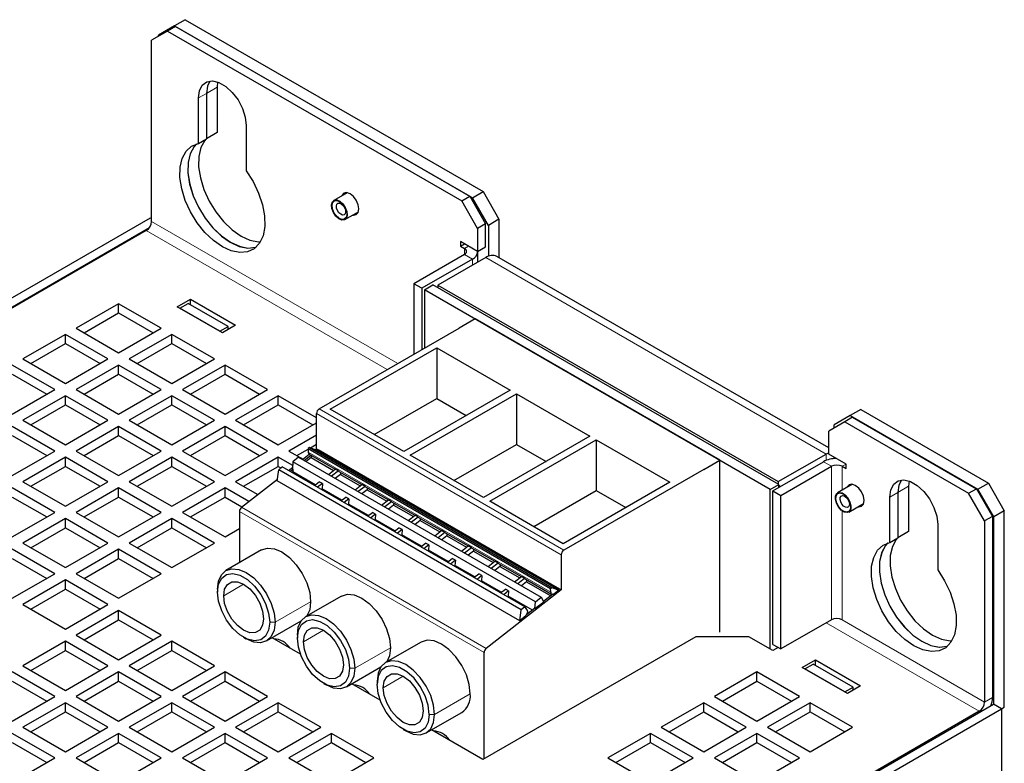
# Model space of a CAD drawing. Header units: millimetres. Extents: x 5 to 418, y 2 to 292.
# Tile 10 of 16: x 259 to 312, y 172 to 211. Entities that reach past the tile are written whole.
import ezdxf

# ---------------------------------------------------------------- set-up
doc = ezdxf.new("R2010")
doc.units = ezdxf.units.MM

msp = doc.modelspace()

# ---------------------------------------------------------------- linework, layer by layer
at = {"color": 7, "linetype": 'Continuous', "lineweight": 25}
for p, q in [((268.1494, 211.1012), (267.5837, 210.7747)), ((268.1494, 211.1012), (283.9886, 201.9575)), ((267.2132, 210.4955), (266.3646, 210.0055)), ((267.5837, 210.7747), (266.7352, 210.2847)), ((267.6374, 210.7404), (267.2132, 210.4955)), ((267.2132, 210.4955), (282.8544, 201.466)), ((267.5837, 210.7747), (283.4229, 201.6309)), ((267.6374, 210.7404), (283.2786, 201.7109)), ((266.3646, 200.3703), (266.3646, 210.0055)), ((266.7352, 210.2194), (266.7352, 210.2847)), ((269.8721, 207.7877), (269.8464, 207.5086)), ((269.8464, 207.5086), (269.8464, 205.0964)), ((268.8536, 204.5232), (268.8536, 206.9355)), ((269.2779, 207.1804), (269.2779, 204.7682)), ((269.2807, 207.1821), (269.2807, 204.7698)), ((271.3992, 205.466), (271.3992, 203.0537)), ((268.8536, 204.5232), (269.2779, 204.7682)), ((269.8464, 205.0964), (269.2807, 204.7698)), ((276.7676, 201.8985), (276.0568, 201.4882)), ((282.8544, 201.466), (283.2786, 201.7109)), ((283.2786, 201.7109), (284.1272, 200.2412)), ((283.4229, 201.6309), (283.9886, 201.9575)), ((284.2714, 200.1612), (283.4229, 201.6309)), ((283.9886, 201.9575), (284.8371, 200.4878)), ((283.7029, 199.9963), (282.8544, 201.466)), ((227.4172, 178.1149), (266.3081, 200.5662)), ((266.3081, 200.5662), (266.3646, 200.5335)), ((276.6468, 200.4662), (277.3576, 200.8766)), ((227.8415, 177.87), (266.2515, 200.0437)), ((284.1272, 200.2412), (283.7029, 199.9963)), ((284.1272, 199.0164), (284.1272, 200.2412)), ((284.8371, 200.4878), (284.2714, 200.1612)), ((284.2714, 200.1612), (284.2714, 198.5145)), ((284.8371, 200.4878), (284.8371, 198.4441)), ((266.0818, 199.8804), (227.898, 177.8374)), ((283.7029, 199.9963), (283.7029, 198.7715)), ((283.7029, 198.7715), (282.7837, 199.3022)), ((282.7837, 199.3022), (282.7837, 199.0572)), ((282.7837, 199.0572), (282.9958, 199.1797)), ((282.7837, 199.0572), (282.9958, 198.9347)), ((283.7029, 198.7715), (284.1272, 199.0164)), ((282.9958, 198.6082), (280.3088, 197.057)), ((284.13, 198.4465), (281.5844, 196.977)), ((283.7129, 198.2058), (283.7129, 198.7715)), ((302.3705, 188.3222), (284.7299, 198.5059)), ((283.42, 198.3632), (280.733, 196.8121)), ((280.733, 196.8121), (280.3088, 197.057)), ((280.3088, 197.057), (280.3088, 193.3015)), ((280.8745, 196.7304), (281.327, 196.9917)), ((299.7118, 186.3784), (281.327, 196.9917)), ((281.5844, 196.977), (281.5844, 196.8431)), ((281.5844, 196.977), (299.6863, 186.527)), ((280.733, 196.8121), (280.733, 193.5464)), ((280.8745, 196.7304), (280.8745, 193.6281)), ((299.2592, 186.1171), (280.8745, 196.7304)), ((264.611, 195.9943), (262.3483, 194.688)), ((266.8738, 194.688), (264.611, 195.9943)), ((264.611, 195.5044), (264.611, 195.9943)), ((267.7223, 195.831), (268.4294, 196.2392)), ((270.1264, 194.4431), (267.7223, 195.831)), ((267.8637, 195.7494), (268.3162, 196.0106)), ((270.4376, 194.786), (268.3162, 196.0106)), ((268.4294, 196.2392), (270.8335, 194.8513)), ((268.4294, 195.9453), (268.4294, 196.2392)), ((262.7726, 194.4431), (264.611, 195.5044)), ((264.611, 195.5044), (266.4494, 194.4431)), ((269.985, 194.5248), (267.8637, 195.7494)), ((269.985, 194.5248), (270.4376, 194.786)), ((270.8335, 194.8513), (270.1264, 194.4431)), ((270.4376, 194.6227), (270.4376, 194.786)), ((283.5615, 195.1793), (282.7129, 194.6894)), ((296.5722, 187.6683), (283.5615, 195.1793)), ((261.7826, 194.3615), (259.5198, 193.0552)), ((264.0453, 193.0552), (261.7826, 194.3615)), ((261.7826, 193.8715), (261.7826, 194.3615)), ((262.3483, 194.688), (264.611, 193.3818)), ((264.611, 193.3818), (266.8738, 194.688)), ((267.4394, 194.3615), (265.1767, 193.0552)), ((269.7022, 193.0552), (267.4394, 194.3615)), ((267.4394, 193.8715), (267.4394, 194.3615)), ((275.2742, 190.3951), (282.7129, 194.6894)), ((259.9442, 192.8103), (261.7826, 193.8715)), ((261.7826, 193.8715), (263.621, 192.8103)), ((265.601, 192.8103), (267.4394, 193.8715)), ((267.4394, 193.8715), (269.2778, 192.8103)), ((275.8682, 190.3788), (281.525, 193.6444)), ((281.525, 193.6444), (285.4282, 191.3911)), ((281.525, 193.6444), (281.525, 190.955)), ((261.2169, 191.4224), (258.9542, 192.7287)), ((259.5198, 193.0552), (261.7826, 191.749)), ((261.7826, 191.749), (264.0453, 193.0552)), ((264.611, 192.7287), (262.3483, 191.4224)), ((266.8738, 191.4224), (264.611, 192.7287)), ((264.611, 192.2387), (264.611, 192.7287)), ((265.1767, 193.0552), (267.4394, 191.749)), ((267.4394, 191.749), (269.7022, 193.0552)), ((270.2679, 192.7287), (268.0051, 191.4224)), ((272.5306, 191.4224), (270.2679, 192.7287)), ((270.2679, 192.2387), (270.2679, 192.7287)), ((258.9542, 192.2387), (260.7926, 191.1774)), ((262.7726, 191.1774), (264.611, 192.2387)), ((264.611, 192.2387), (266.4494, 191.1774)), ((268.4295, 191.1774), (270.2679, 192.2387)), ((270.2679, 192.2387), (272.1063, 191.1774)), ((258.9542, 190.1161), (261.2169, 191.4224)), ((262.3483, 191.4224), (264.611, 190.1161)), ((264.611, 190.1161), (266.8738, 191.4224)), ((268.0051, 191.4224), (270.2679, 190.1161)), ((270.2679, 190.1161), (272.5306, 191.4224)), ((285.4282, 191.3911), (279.7714, 188.1255)), ((280.1108, 187.9295), (285.7676, 191.1952)), ((285.7676, 191.1952), (289.6709, 188.9419)), ((285.7676, 191.1952), (285.7676, 188.5058)), ((261.7826, 191.0958), (259.5198, 189.7896)), ((259.9442, 189.5446), (261.7826, 190.6059)), ((264.0453, 189.7896), (261.7826, 191.0958)), ((261.7826, 190.6059), (261.7826, 191.0958)), ((261.7826, 190.6059), (263.621, 189.5446)), ((267.4394, 191.0958), (265.1767, 189.7896)), ((265.601, 189.5446), (267.4394, 190.6059)), ((269.7022, 189.7896), (267.4394, 191.0958)), ((267.4394, 190.6059), (267.4394, 191.0958)), ((267.4394, 190.6059), (269.2778, 189.5446)), ((273.0963, 191.0958), (270.8335, 189.7896)), ((271.2579, 189.5446), (273.0963, 190.6059)), ((275.1328, 189.9202), (273.0963, 191.0958)), ((273.0963, 190.6059), (273.0963, 191.0958)), ((273.0963, 190.6059), (274.9347, 189.5446)), ((278.1975, 189.0341), (281.525, 190.955)), ((281.525, 190.955), (283.0989, 190.0464)), ((275.1328, 188.2809), (275.1328, 190.1502)), ((279.7714, 188.1255), (275.8682, 190.3788)), ((304.0704, 190.3645), (303.5047, 190.0379)), ((304.0704, 190.3645), (310.8586, 186.4457)), ((259.5198, 189.7896), (261.7826, 188.4833)), ((261.7826, 188.4833), (264.0453, 189.7896)), ((265.1767, 189.7896), (267.4394, 188.4833)), ((267.4394, 188.4833), (269.7022, 189.7896)), ((270.8335, 189.7896), (273.0963, 188.4833)), ((273.0963, 188.4833), (275.1328, 189.659)), ((303.219, 189.7097), (302.3705, 189.2197)), ((303.5047, 190.0379), (302.6562, 189.5479)), ((302.6562, 189.3847), (302.6562, 189.5479)), ((303.6433, 189.9546), (303.219, 189.7097)), ((303.219, 189.7097), (309.8093, 185.9053)), ((303.5047, 190.0379), (310.2929, 186.1192)), ((303.6433, 189.9546), (310.2335, 186.1502)), ((261.2169, 188.1568), (258.9542, 189.463)), ((264.611, 189.463), (262.3483, 188.1568)), ((266.8738, 188.1568), (264.611, 189.463)), ((264.611, 188.9731), (264.611, 189.463)), ((270.2679, 189.463), (268.0051, 188.1568)), ((272.5306, 188.1568), (270.2679, 189.463)), ((270.2679, 188.9731), (270.2679, 189.463)), ((302.3705, 187.9949), (302.3705, 189.2197)), ((258.9542, 188.9731), (260.7926, 187.9118)), ((262.7726, 187.9118), (264.611, 188.9731)), ((264.611, 188.9731), (266.4494, 187.9118)), ((268.4295, 187.9118), (270.2679, 188.9731)), ((270.2679, 188.9731), (272.1063, 187.9118)), ((275.1328, 189.0058), (273.662, 188.1568)), ((274.8073, 188.328), (275.1328, 188.5159)), ((282.4401, 186.5849), (285.7676, 188.5058)), ((289.6709, 188.9419), (284.014, 185.6763)), ((284.3534, 185.4803), (290.0103, 188.746)), ((285.7676, 188.5058), (287.3415, 187.5972)), ((290.0103, 188.746), (293.9135, 186.4927)), ((290.0103, 188.746), (290.0103, 186.0566)), ((258.9542, 186.8505), (261.2169, 188.1568)), ((262.3483, 188.1568), (264.611, 186.8505)), ((264.611, 186.8505), (266.8738, 188.1568)), ((268.0051, 188.1568), (270.2679, 186.8505)), ((270.2679, 186.8505), (272.5306, 188.1568)), ((273.662, 188.1568), (274.4162, 187.7213)), ((274.0863, 187.9118), (274.6874, 188.2588)), ((274.3937, 187.7038), (274.7494, 187.9815)), ((274.7565, 188.3497), (274.687, 188.2836)), ((274.687, 188.2836), (287.5847, 180.8379)), ((274.687, 188.2836), (274.69, 188.0898)), ((274.7372, 187.9886), (276.125, 187.1874)), ((274.7565, 188.3497), (287.6541, 180.904)), ((275.1204, 188.1944), (274.7565, 188.3497)), ((275.0568, 188.2216), (275.1328, 188.2809)), ((275.1487, 188.1781), (275.1204, 188.1944)), ((275.1328, 188.2809), (288.1435, 180.7699)), ((275.1487, 188.1781), (275.2176, 188.2319)), ((275.1695, 188.1693), (275.1487, 188.1781)), ((275.2176, 188.2319), (288.0586, 180.8189)), ((275.2176, 188.2319), (275.2248, 188.1887)), ((275.2248, 188.1887), (288.0299, 180.7964)), ((299.6863, 186.527), (302.2319, 187.9965)), ((302.3705, 188.0633), (302.2319, 187.9965)), ((303.2898, 187.4642), (302.3705, 187.9949)), ((261.7826, 187.8302), (259.5198, 186.524)), ((264.0453, 186.524), (261.7826, 187.8302)), ((261.7826, 187.3403), (261.7826, 187.8302)), ((267.4394, 187.8302), (265.1767, 186.524)), ((269.7022, 186.524), (267.4394, 187.8302)), ((267.4394, 187.3403), (267.4394, 187.8302)), ((273.0963, 187.8302), (270.8335, 186.524)), ((273.8661, 187.3858), (273.0963, 187.8302)), ((273.0963, 187.3403), (273.0963, 187.8302)), ((273.8807, 187.5875), (273.8529, 187.2046)), ((274.1843, 187.8246), (273.8807, 187.5875)), ((286.7783, 180.1419), (273.8807, 187.5875)), ((274.1843, 187.8246), (287.0819, 180.379)), ((274.4786, 187.6548), (274.8343, 187.9326)), ((274.8496, 187.8085), (274.5787, 187.5969)), ((274.8496, 187.8085), (276.0402, 187.1212)), ((284.014, 185.6763), (280.1108, 187.9295)), ((295.7237, 187.1785), (296.5722, 187.6683)), ((296.5722, 178.523), (296.5722, 187.6683)), ((299.4007, 186.0355), (302.0877, 187.5867)), ((302.6562, 187.7502), (302.6562, 187.83)), ((303.2898, 187.2193), (303.2898, 187.4642)), ((259.9442, 186.279), (261.7826, 187.3403)), ((261.7826, 187.3403), (263.621, 186.279)), ((265.601, 186.279), (267.4394, 187.3403)), ((267.4394, 187.3403), (269.2778, 186.279)), ((271.2579, 186.279), (273.0963, 187.3403)), ((273.0397, 186.5695), (273.1228, 187.1617)), ((273.0963, 187.3403), (273.243, 187.2556)), ((273.3129, 187.3102), (273.1228, 187.1617)), ((286.0204, 179.7161), (273.1228, 187.1617)), ((286.2105, 179.8645), (273.3129, 187.3102)), ((273.6445, 187.1187), (273.8588, 187.2861)), ((273.7294, 187.0697), (273.8812, 187.1883)), ((273.8707, 187.0441), (273.8295, 187.0119)), ((273.8529, 187.2046), (273.8812, 187.1883)), ((273.8812, 187.1883), (273.8707, 187.0441)), ((275.0613, 186.3568), (273.8707, 187.0441)), ((275.7693, 186.9096), (276.1296, 187.191)), ((276.2993, 187.093), (275.939, 186.8117)), ((276.2993, 187.093), (276.1296, 187.191)), ((276.3211, 187.0742), (277.5392, 186.371)), ((295.7237, 187.1785), (288.2849, 182.8841)), ((299.8249, 185.7906), (302.5119, 187.3417)), ((303.0776, 187.3417), (303.2898, 187.2193)), ((259.5198, 186.524), (261.7826, 185.2177)), ((261.7826, 185.2177), (264.0453, 186.524)), ((265.1767, 186.524), (267.4394, 185.2177)), ((267.4394, 185.2177), (269.7022, 186.524)), ((270.8335, 186.524), (272.0118, 185.8437)), ((271.1484, 185.1695), (273.0518, 186.6558)), ((285.9373, 179.1239), (273.0397, 186.5695)), ((275.0201, 186.3246), (275.2771, 186.5253)), ((275.4468, 186.4273), (275.1898, 186.2266)), ((275.4468, 186.4273), (275.2771, 186.5253)), ((275.4468, 186.4273), (275.4263, 186.146)), ((276.4053, 186.9105), (276.1343, 186.6989)), ((276.4053, 186.9105), (277.4544, 186.3048)), ((293.9135, 186.4927), (288.2567, 183.227)), ((299.6863, 186.527), (299.6863, 186.3931)), ((306.6417, 186.5611), (306.616, 186.282)), ((310.2929, 186.1192), (310.8586, 186.4457)), ((310.8586, 186.4457), (311.7071, 184.976)), ((261.2169, 184.8911), (258.9542, 186.1974)), ((264.611, 186.1974), (262.3483, 184.8911)), ((266.8738, 184.8911), (264.611, 186.1974)), ((264.611, 185.7075), (264.611, 186.1974)), ((270.2679, 186.1974), (268.0051, 184.8911)), ((271.531, 185.4682), (270.2679, 186.1974)), ((270.2679, 185.7075), (270.2679, 186.1974)), ((275.4263, 186.146), (275.3852, 186.1139)), ((276.4755, 185.5404), (275.4263, 186.146)), ((277.1835, 186.0932), (277.5438, 186.3746)), ((277.7135, 186.2766), (277.3532, 185.9953)), ((277.7135, 186.2766), (277.5438, 186.3746)), ((277.8195, 186.0941), (277.5486, 185.8825)), ((277.7353, 186.2578), (278.9534, 185.5546)), ((277.8195, 186.0941), (278.8686, 185.4884)), ((286.6828, 184.1356), (290.0103, 186.0566)), ((290.0103, 186.0566), (291.5842, 185.148)), ((299.2592, 186.1171), (299.7118, 186.3784)), ((299.2592, 177.6251), (299.2592, 186.1171)), ((299.4007, 177.8701), (299.4007, 186.0355)), ((299.4007, 186.0355), (299.8249, 185.7906)), ((299.7118, 186.2151), (299.7118, 186.3784)), ((299.7768, 186.3081), (299.7118, 186.2706)), ((299.7768, 186.2527), (299.7768, 186.3081)), ((303.6377, 186.3867), (302.8452, 185.9293)), ((306.0475, 185.9538), (306.0475, 183.5416)), ((306.0503, 185.9555), (306.0503, 183.5432)), ((306.616, 186.282), (306.616, 183.8698)), ((309.8093, 185.9053), (310.2335, 186.1502)), ((310.6578, 184.4356), (309.8093, 185.9053)), ((310.2335, 186.1502), (311.0821, 184.6805)), ((311.1415, 184.6495), (310.2929, 186.1192)), ((258.9542, 185.7075), (260.7926, 184.6462)), ((262.7726, 184.6462), (264.611, 185.7075)), ((264.611, 185.7075), (266.4494, 184.6462)), ((268.4295, 184.6462), (270.2679, 185.7075)), ((270.2679, 185.7075), (271.1702, 185.1865)), ((276.4343, 185.5082), (276.6913, 185.7089)), ((276.861, 185.6109), (276.604, 185.4102)), ((276.861, 185.6109), (276.6913, 185.7089)), ((276.861, 185.6109), (276.8406, 185.3296)), ((278.5977, 185.2768), (278.958, 185.5582)), ((279.1277, 185.4602), (278.7674, 185.1789)), ((279.1277, 185.4602), (278.958, 185.5582)), ((279.1496, 185.4414), (280.3677, 184.7382)), ((288.2567, 183.227), (284.3534, 185.4803)), ((299.8249, 177.6252), (299.8249, 185.7906)), ((303.4352, 184.9073), (304.2276, 185.3648)), ((305.6232, 183.2966), (305.6232, 185.7089)), ((258.9542, 183.5849), (261.2169, 184.8911)), ((262.3483, 184.8911), (264.611, 183.5849)), ((264.611, 183.5849), (266.8738, 184.8911)), ((268.0051, 184.8911), (270.2679, 183.5849)), ((271.0315, 184.9412), (271.0315, 182.2097)), ((276.8406, 185.3296), (276.7994, 185.2974)), ((277.8897, 184.724), (276.8406, 185.3296)), ((277.8485, 184.6918), (278.1055, 184.8924)), ((278.2752, 184.7945), (278.1055, 184.8924)), ((279.2337, 185.2776), (278.9628, 185.0661)), ((279.2337, 185.2776), (280.2828, 184.672)), ((311.7071, 184.976), (311.1415, 184.6495)), ((311.7071, 174.5243), (311.7071, 184.976)), ((261.7826, 184.5646), (259.5198, 183.2583)), ((264.0453, 183.2583), (261.7826, 184.5646)), ((261.7826, 184.0746), (261.7826, 184.5646)), ((267.4394, 184.5646), (265.1767, 183.2583)), ((269.7022, 183.2583), (267.4394, 184.5646)), ((267.4394, 184.0746), (267.4394, 184.5646)), ((278.2752, 184.7945), (278.0182, 184.5938)), ((278.2548, 184.5132), (278.2136, 184.481)), ((278.2752, 184.7945), (278.2548, 184.5132)), ((279.3039, 183.9075), (278.2548, 184.5132)), ((280.0119, 184.4604), (280.3722, 184.7418)), ((280.5419, 184.6438), (280.1816, 184.3624)), ((280.5419, 184.6438), (280.3722, 184.7418)), ((280.6479, 184.4612), (280.377, 184.2497)), ((280.5638, 184.625), (281.7819, 183.9218)), ((280.6479, 184.4612), (281.6971, 183.8556)), ((311.0821, 184.6805), (310.6578, 184.4356)), ((310.6578, 184.4356), (310.6578, 174.8004)), ((311.0821, 184.6805), (311.0821, 175.0453)), ((311.1415, 174.6844), (311.1415, 184.6495)), ((259.9442, 183.0134), (261.7826, 184.0746)), ((261.7826, 184.0746), (263.621, 183.0134)), ((265.601, 183.0134), (267.4394, 184.0746)), ((267.4394, 184.0746), (269.2778, 183.0134)), ((270.2679, 183.5849), (271.0315, 184.0257)), ((279.2627, 183.8754), (279.5197, 184.076)), ((279.6894, 183.9781), (279.4324, 183.7774)), ((279.6894, 183.9781), (279.5197, 184.076)), ((279.6894, 183.9781), (279.669, 183.6968)), ((281.4261, 183.644), (281.7864, 183.9254)), ((281.9561, 183.8274), (281.5958, 183.546)), ((281.9561, 183.8274), (281.7864, 183.9254)), ((281.978, 183.8086), (283.1961, 183.1054)), ((306.616, 183.8698), (306.0503, 183.5432)), ((308.1688, 184.2394), (308.1688, 181.8271)), ((259.5198, 183.2583), (261.7826, 181.9521)), ((261.7826, 181.9521), (264.0453, 183.2583)), ((265.1767, 183.2583), (267.4394, 181.9521)), ((267.4394, 181.9521), (269.7022, 183.2583)), ((279.669, 183.6968), (279.6278, 183.6646)), ((280.7181, 183.0911), (279.669, 183.6968)), ((280.677, 183.059), (280.9339, 183.2596)), ((281.1036, 183.1617), (280.9339, 183.2596)), ((282.0621, 183.6448), (281.7912, 183.4333)), ((282.0621, 183.6448), (283.1113, 183.0392)), ((305.6232, 183.2966), (306.0475, 183.5416)), ((261.2169, 181.6255), (258.9542, 182.9318)), ((264.611, 182.9318), (262.3483, 181.6255)), ((266.8738, 181.6255), (264.611, 182.9318)), ((264.611, 182.4418), (264.611, 182.9318)), ((272.2144, 182.8925), (270.3193, 181.7985)), ((281.1036, 183.1617), (280.8467, 182.961)), ((281.0832, 182.8804), (281.042, 182.8482)), ((281.1036, 183.1617), (281.0832, 182.8804)), ((282.1324, 182.2747), (281.0832, 182.8804)), ((282.8404, 182.8276), (283.2006, 183.1089)), ((283.3703, 183.011), (283.0101, 182.7296)), ((283.3703, 183.011), (283.2006, 183.1089)), ((283.4763, 182.8284), (283.2054, 182.6169)), ((283.3922, 182.9922), (284.6103, 182.289)), ((283.4763, 182.8284), (284.5255, 182.2228)), ((258.9542, 182.4418), (260.7926, 181.3805)), ((262.7726, 181.3805), (264.611, 182.4418)), ((264.611, 182.4418), (266.4494, 181.3805)), ((282.0912, 182.2426), (282.3481, 182.4432)), ((282.5178, 182.3453), (282.2609, 182.1446)), ((282.5178, 182.3453), (282.3481, 182.4432)), ((282.5178, 182.3453), (282.4974, 182.064)), ((284.2546, 182.0112), (284.6148, 182.2925)), ((284.7846, 182.1946), (284.6148, 182.2925)), ((288.1435, 182.6392), (288.1435, 180.7699)), ((282.4974, 182.064), (282.4562, 182.0318)), ((283.5466, 181.4583), (282.4974, 182.064)), ((284.7846, 182.1946), (284.4243, 181.9132)), ((284.8905, 182.012), (284.6196, 181.8005)), ((284.8064, 182.1758), (286.0245, 181.4726)), ((284.8905, 182.012), (285.9397, 181.4063)), ((258.9542, 180.3193), (261.2169, 181.6255)), ((261.7826, 181.2989), (259.5198, 179.9927)), ((264.0453, 179.9927), (261.7826, 181.2989)), ((261.7826, 180.809), (261.7826, 181.2989)), ((262.3483, 181.6255), (264.611, 180.3193)), ((264.611, 180.3193), (266.8738, 181.6255)), ((283.5054, 181.4262), (283.7623, 181.6268)), ((283.932, 181.5288), (283.6751, 181.3282)), ((283.932, 181.5288), (283.7623, 181.6268)), ((283.9116, 181.2476), (283.8704, 181.2154)), ((283.932, 181.5288), (283.9116, 181.2476)), ((284.9608, 180.6419), (283.9116, 181.2476)), ((285.6688, 181.1948), (286.0291, 181.4761)), ((286.1988, 181.3782), (285.8385, 181.0968)), ((286.1988, 181.3782), (286.0291, 181.4761)), ((286.3048, 181.1956), (286.0338, 180.984)), ((286.2206, 181.3594), (287.6348, 180.543)), ((286.3048, 181.1956), (287.5905, 180.4533)), ((259.9442, 179.7477), (261.7826, 180.809)), ((261.7826, 180.809), (263.621, 179.7477)), ((269.8719, 180.8096), (269.8719, 180.6463)), ((288.1435, 180.7699), (284.1592, 177.6585)), ((284.9196, 180.6097), (285.1766, 180.8104)), ((285.3463, 180.7124), (285.0893, 180.5118)), ((285.3463, 180.7124), (285.1766, 180.8104)), ((285.3463, 180.7124), (285.3258, 180.4312)), ((287.5847, 180.8379), (287.6541, 180.904)), ((287.5876, 180.6441), (287.5847, 180.8379)), ((287.6541, 180.904), (288.0181, 180.7488)), ((288.0181, 180.7488), (287.728, 180.5222)), ((288.0586, 180.8189), (287.9898, 180.7651)), ((288.0181, 180.7488), (287.9898, 180.7651)), ((276.457, 180.4433), (274.562, 179.3493)), ((285.3258, 180.4312), (285.2846, 180.399)), ((286.6116, 179.6889), (285.3258, 180.4312)), ((286.7505, 179.759), (286.7783, 180.1419)), ((287.2167, 180.123), (286.7505, 179.759)), ((286.7783, 180.1419), (287.0819, 180.379)), ((287.0819, 180.379), (287.2167, 180.123)), ((287.6931, 180.5334), (287.2024, 180.1502)), ((287.7121, 180.5314), (287.728, 180.5222)), ((259.5198, 179.9927), (261.7826, 178.6864)), ((261.7826, 178.6864), (264.0453, 179.9927)), ((264.611, 179.6661), (262.3483, 178.3599)), ((266.8738, 178.3599), (264.611, 179.6661)), ((264.611, 179.1762), (264.611, 179.6661)), ((285.9373, 179.1239), (286.0204, 179.7161)), ((286.2105, 179.8645), (286.0204, 179.7161)), ((286.2105, 179.8645), (286.3501, 179.6419)), ((286.7222, 179.7753), (286.2971, 179.4433)), ((286.3501, 179.6419), (286.3599, 179.5832)), ((286.7222, 179.7753), (286.7505, 179.759)), ((262.7726, 178.1149), (264.611, 179.1762)), ((264.611, 179.1762), (266.4494, 178.1149)), ((272.4791, 178.0572), (274.3137, 179.1163)), ((286.2705, 179.3841), (285.9373, 179.1239)), ((286.3599, 179.5832), (286.2705, 179.3841)), ((302.5119, 179.1763), (299.8249, 177.6252)), ((261.7826, 178.0333), (259.5198, 176.7271)), ((264.0453, 176.7271), (261.7826, 178.0333)), ((261.7826, 177.5434), (261.7826, 178.0333)), ((262.3483, 178.3599), (264.611, 177.0536)), ((264.611, 177.0536), (266.8738, 178.3599)), ((267.4394, 178.0333), (265.1767, 176.7271)), ((269.7022, 176.7271), (267.4394, 178.0333)), ((267.4394, 177.5434), (267.4394, 178.0333)), ((271.2576, 178.2459), (271.399, 178.1643)), ((274.2768, 177.3518), (272.767, 178.2234)), ((274.1145, 178.3603), (274.1145, 178.1971)), ((295.2994, 178.2782), (283.9857, 171.747)), ((298.1279, 178.2782), (295.2994, 178.2782)), ((299.4007, 177.5435), (298.1279, 178.2782)), ((259.9442, 176.4821), (261.7826, 177.5434)), ((261.7826, 177.5434), (263.621, 176.4821)), ((265.601, 176.4821), (267.4394, 177.5434)), ((267.4394, 177.5434), (269.2778, 176.4821)), ((280.6996, 177.994), (278.8046, 176.9001)), ((299.4007, 177.8701), (299.8249, 177.6252)), ((299.6836, 177.7068), (299.4007, 177.5435)), ((284.0423, 171.7796), (284.0423, 177.4302)), ((300.9563, 176.6454), (301.6634, 177.0536)), ((301.6634, 177.0536), (304.0676, 175.6657)), ((301.6634, 176.7597), (301.6634, 177.0536)), ((259.5198, 176.7271), (261.7826, 175.4208)), ((261.7826, 175.4208), (264.0453, 176.7271)), ((265.1767, 176.7271), (267.4394, 175.4208)), ((267.4394, 175.4208), (269.7022, 176.7271)), ((276.7218, 175.608), (278.5564, 176.667)), ((303.3605, 175.2575), (300.9563, 176.6454)), ((301.0977, 176.5638), (301.5503, 176.825)), ((303.219, 175.3392), (301.0977, 176.5638)), ((303.6716, 175.6004), (301.5503, 176.825)), ((261.2169, 175.0942), (258.9542, 176.4005)), ((264.611, 176.4005), (262.3483, 175.0942)), ((266.8738, 175.0942), (264.611, 176.4005)), ((264.611, 175.9106), (264.611, 176.4005)), ((270.2679, 176.4005), (268.0051, 175.0942)), ((272.5306, 175.0942), (270.2679, 176.4005)), ((270.2679, 175.9106), (270.2679, 176.4005)), ((298.5521, 176.4005), (296.2894, 175.0942)), ((300.8149, 175.0942), (298.5521, 176.4005)), ((298.5521, 175.9106), (298.5521, 176.4005)), ((258.9542, 175.9106), (260.7926, 174.8493)), ((262.7726, 174.8493), (264.611, 175.9106)), ((264.611, 175.9106), (266.4494, 174.8493)), ((268.4295, 174.8493), (270.2679, 175.9106)), ((270.2679, 175.9106), (272.1063, 174.8493)), ((275.5002, 175.7967), (275.6416, 175.715)), ((278.5195, 174.9026), (277.0097, 175.7742)), ((278.3572, 175.9111), (278.3572, 175.7478)), ((296.7137, 174.8493), (298.5521, 175.9106)), ((298.5521, 175.9106), (300.3905, 174.8493)), ((303.219, 175.3392), (303.6716, 175.6004)), ((304.0676, 175.6657), (303.3605, 175.2575)), ((303.6716, 175.4371), (303.6716, 175.6004)), ((258.9542, 173.788), (261.2169, 175.0942)), ((262.3483, 175.0942), (264.611, 173.788)), ((264.611, 173.788), (266.8738, 175.0942)), ((268.0051, 175.0942), (270.2679, 173.788)), ((270.2679, 173.788), (272.5306, 175.0942)), ((296.2894, 175.0942), (298.5521, 173.788)), ((298.5521, 173.788), (300.8149, 175.0942)), ((261.7826, 174.7677), (259.5198, 173.4614)), ((264.0453, 173.4614), (261.7826, 174.7677)), ((261.7826, 174.2778), (261.7826, 174.7677)), ((267.4394, 174.7677), (265.1767, 173.4614)), ((269.7022, 173.4614), (267.4394, 174.7677)), ((267.4394, 174.2778), (267.4394, 174.7677)), ((273.0963, 174.7677), (270.8335, 173.4614)), ((272.2478, 152.2348), (311.1386, 174.686)), ((272.672, 151.9899), (311.5629, 174.4411)), ((275.359, 173.4614), (273.0963, 174.7677)), ((273.0963, 174.2778), (273.0963, 174.7677)), ((295.7237, 174.7677), (293.461, 173.4614)), ((297.9864, 173.4614), (295.7237, 174.7677)), ((295.7237, 174.2778), (295.7237, 174.7677)), ((301.3806, 174.7677), (299.1178, 173.4614)), ((303.6433, 173.4614), (301.3806, 174.7677)), ((301.3806, 174.2778), (301.3806, 174.7677)), ((311.5629, 174.4411), (311.1386, 174.686)), ((311.5629, 174.4411), (311.7071, 174.5243)), ((311.5629, 174.4411), (311.5629, 154.8441)), ((259.9442, 173.2165), (261.7826, 174.2778)), ((261.7826, 174.2778), (263.621, 173.2165)), ((265.601, 173.2165), (267.4394, 174.2778)), ((267.4394, 174.2778), (269.2778, 173.2165)), ((271.2579, 173.2165), (273.0963, 174.2778)), ((310.375, 174.3105), (272.1912, 152.2675)), ((273.0963, 174.2778), (274.9347, 173.2165)), ((280.9644, 173.1587), (282.8595, 174.2527)), ((293.8853, 173.2165), (295.7237, 174.2778)), ((295.7237, 174.2778), (297.5621, 173.2165)), ((299.5422, 173.2165), (301.3806, 174.2778)), ((301.3806, 174.2778), (303.219, 173.2165)), ((259.5198, 173.4614), (261.7826, 172.1552)), ((261.7826, 172.1552), (264.0453, 173.4614)), ((265.1767, 173.4614), (267.4394, 172.1552)), ((267.4394, 172.1552), (269.7022, 173.4614)), ((270.8335, 173.4614), (273.0963, 172.1552)), ((273.0963, 172.1552), (275.359, 173.4614)), ((279.7429, 173.3475), (279.8843, 173.2658)), ((283.9857, 171.747), (281.2523, 173.3249)), ((293.461, 173.4614), (295.7237, 172.1552)), ((295.7237, 172.1552), (297.9864, 173.4614)), ((299.1178, 173.4614), (301.3806, 172.1552)), ((301.3806, 172.1552), (303.6433, 173.4614)), ((261.2169, 171.8286), (258.9542, 173.1349)), ((264.611, 173.1349), (262.3483, 171.8286)), ((266.8738, 171.8286), (264.611, 173.1349)), ((264.611, 172.6449), (264.611, 173.1349)), ((270.2679, 173.1349), (268.0051, 171.8286)), ((272.5306, 171.8286), (270.2679, 173.1349)), ((270.2679, 172.6449), (270.2679, 173.1349)), ((275.9247, 173.1349), (273.662, 171.8286)), ((278.1875, 171.8286), (275.9247, 173.1349)), ((275.9247, 172.6449), (275.9247, 173.1349)), ((292.8953, 173.1349), (290.6325, 171.8286)), ((295.158, 171.8286), (292.8953, 173.1349)), ((292.8953, 172.6449), (292.8953, 173.1349)), ((298.5521, 173.1349), (296.2894, 171.8286)), ((300.8149, 171.8286), (298.5521, 173.1349)), ((298.5521, 172.6449), (298.5521, 173.1349)), ((258.9542, 172.6449), (260.7926, 171.5836)), ((262.7726, 171.5836), (264.611, 172.6449)), ((264.611, 172.6449), (266.4494, 171.5836)), ((268.4295, 171.5836), (270.2679, 172.6449)), ((270.2679, 172.6449), (272.1063, 171.5836)), ((274.0863, 171.5836), (275.9247, 172.6449)), ((275.9247, 172.6449), (277.7631, 171.5836)), ((291.0569, 171.5836), (292.8953, 172.6449)), ((292.8953, 172.6449), (294.7337, 171.5836)), ((296.7137, 171.5836), (298.5521, 172.6449)), ((298.5521, 172.6449), (300.3905, 171.5836)), ((258.9542, 170.5224), (261.2169, 171.8286)), ((262.3483, 171.8286), (264.611, 170.5224)), ((264.611, 170.5224), (266.8738, 171.8286)), ((268.0051, 171.8286), (270.2679, 170.5224)), ((270.2679, 170.5224), (272.5306, 171.8286)), ((273.662, 171.8286), (275.9247, 170.5224)), ((275.9247, 170.5224), (278.1875, 171.8286)), ((290.6325, 171.8286), (292.8953, 170.5224)), ((292.8953, 170.5224), (295.158, 171.8286)), ((296.2894, 171.8286), (298.5521, 170.5224)), ((298.5521, 170.5224), (300.8149, 171.8286))]:
    msp.add_line(p, q, dxfattribs=at)
at = {"color": 7, "linetype": 'Continuous', "lineweight": 18}
for p, q in [((269.8464, 207.5086), (269.2807, 207.1821)), ((268.8536, 206.9355), (269.2779, 207.1804)), ((279.4591, 192.811), (266.3646, 200.3703)), ((266.0818, 199.8804), (278.8934, 192.4844)), ((282.9958, 198.9347), (283.208, 199.0572)), ((282.9958, 198.9347), (282.9958, 198.6082)), ((282.9958, 198.6082), (283.42, 198.3632)), ((284.13, 198.4465), (302.2319, 187.9965)), ((283.42, 198.0367), (283.42, 198.3632)), ((288.1435, 182.6392), (275.1328, 190.1502)), ((275.2742, 190.3951), (288.2849, 182.8841)), ((274.69, 188.0898), (287.5876, 180.6441)), ((275.1695, 188.1693), (287.9921, 180.7669)), ((302.2319, 187.6556), (302.2319, 187.9965)), ((302.5119, 187.3417), (302.0877, 187.5867)), ((303.0776, 187.3417), (303.2898, 187.4642)), ((302.5119, 187.3417), (302.5119, 179.1763)), ((303.0776, 186.0634), (303.0776, 187.3417)), ((305.6232, 185.7089), (306.0475, 185.9538)), ((306.616, 186.282), (306.0503, 185.9555)), ((284.0423, 177.4302), (271.0315, 184.9412)), ((284.1592, 177.6585), (271.1484, 185.1695)), ((303.0776, 179.1763), (303.0776, 184.9781)), ((270.1972, 180.4585), (271.258, 181.0709)), ((272.9266, 179.0461), (274.8216, 180.1401)), ((310.6578, 174.8004), (303.0776, 179.1763)), ((272.6437, 179.0461), (272.9266, 179.0461)), ((274.4398, 178.0093), (275.5006, 178.6217)), ((302.229, 179.013), (310.375, 174.3105)), ((277.1692, 176.5969), (279.0643, 177.6909)), ((276.8864, 176.5969), (277.1692, 176.5969)), ((278.6824, 175.5601), (279.7433, 176.1725)), ((283.3069, 175.2417), (281.4119, 174.1477)), ((310.6578, 174.8004), (311.0821, 175.0453)), ((281.129, 174.1477), (281.4119, 174.1477)), ((310.375, 174.3105), (310.375, 174.2452))]:
    msp.add_line(p, q, dxfattribs=at)
at = {"color": 7, "linetype": 'Continuous', "lineweight": 25, "flags": 128}
for points in [[(268.8536, 206.9355), (268.9052, 207.3198), (269.0557, 207.6135), (269.2929, 207.7927), (269.5977, 207.8429), (269.9453, 207.7601), (270.3076, 207.551), (270.6552, 207.2325), (270.9599, 206.8304), (271.1972, 206.3772), (271.3477, 205.9098), (271.3992, 205.466)], [(269.464, 207.8382), (269.3295, 207.5648), (269.2779, 207.1804)], [(269.4658, 207.8384), (269.3323, 207.5664), (269.2807, 207.1821)], [(269.2486, 204.7512), (269.1894, 204.6796), (268.984, 204.2987), (268.8742, 203.8239), (268.865, 203.2764), (268.9567, 202.6807), (269.1452, 202.0636), (269.4222, 201.4526), (269.7751, 200.8752), (270.1882, 200.3571), (270.6431, 199.9217), (271.1192, 199.5883), (271.5954, 199.3719), (272.0502, 199.2823), (272.1438, 199.28)], [(271.3992, 203.0537), (271.7644, 202.4852), (272.0562, 201.8784), (272.2616, 201.2603), (272.3714, 200.6587), (272.3807, 200.1005), (272.289, 199.6108), (272.1004, 199.2113), (271.8235, 198.9201), (271.4706, 198.7502), (271.0574, 198.7091), (270.6026, 198.7988), (270.1264, 199.0152), (269.6503, 199.3486), (269.1955, 199.784), (268.7823, 200.3021), (268.4294, 200.8795), (268.1524, 201.4905), (267.9639, 202.1076), (267.8722, 202.7032), (267.8814, 203.2507), (267.9912, 203.7256), (268.1966, 204.1065), (268.4885, 204.3764), (268.8536, 204.5232)], [(268.7528, 204.4975), (268.6209, 204.3514), (268.4155, 203.9705), (268.3057, 203.4957), (268.2965, 202.9482), (268.3882, 202.3525), (268.5767, 201.7354), (268.8536, 201.1244), (269.2066, 200.547), (269.6197, 200.029), (270.0746, 199.5935), (270.5507, 199.2601), (271.0269, 199.0437), (271.4817, 198.9541), (271.8948, 198.9951), (271.9243, 199.0037)], [(268.7544, 204.498), (268.6237, 204.353), (268.4183, 203.9721), (268.3085, 203.4973), (268.2993, 202.9498), (268.391, 202.3541), (268.5795, 201.737), (268.8565, 201.1261), (269.2094, 200.5486), (269.6226, 200.0306), (270.0774, 199.5951), (270.5535, 199.2617), (271.0297, 199.0454), (271.4845, 198.9557), (271.8976, 198.9968), (271.9255, 199.0048)], [(277.0617, 200.7058), (277.0933, 200.7011), (277.2447, 200.7306), (277.3458, 200.847), (277.3814, 201.0327), (277.3458, 201.2595), (277.2447, 201.4927), (277.0933, 201.6969), (276.9147, 201.841), (276.7361, 201.9031), (276.5847, 201.8737), (276.4835, 201.7573), (276.4718, 201.7277)], [(276.0385, 200.8399), (275.957, 201.0496), (275.9355, 201.2484), (275.9774, 201.4058), (276.0763, 201.498), (276.2171, 201.5109), (276.3785, 201.4426), (276.5358, 201.3034), (276.6651, 201.1145), (276.7467, 200.9048), (276.7681, 200.706), (276.7262, 200.5486), (276.6273, 200.4564), (276.4865, 200.4435), (276.3251, 200.5118), (276.1678, 200.651), (276.0385, 200.8399)], [(276.0556, 200.8474), (275.9785, 201.0457), (275.9582, 201.2336), (275.9978, 201.3825), (276.0913, 201.4696), (276.2245, 201.4818), (276.377, 201.4172), (276.5258, 201.2856), (276.648, 201.107), (276.7251, 200.9087), (276.7455, 200.7208), (276.7058, 200.572), (276.6123, 200.4848), (276.4791, 200.4726), (276.3266, 200.5372), (276.1779, 200.6688), (276.0556, 200.8474)], [(276.2508, 200.9447), (276.2024, 201.0692), (276.1897, 201.187), (276.2145, 201.2804), (276.2732, 201.3351), (276.3568, 201.3428), (276.4525, 201.3023), (276.5458, 201.2197), (276.6225, 201.1077), (276.6709, 200.9832), (276.6836, 200.8653), (276.6588, 200.7719), (276.6001, 200.7172), (276.5166, 200.7096), (276.4208, 200.7501), (276.3275, 200.8327), (276.2508, 200.9447)], [(303.9318, 185.194), (303.9633, 185.1894), (304.1147, 185.2188), (304.2159, 185.3352), (304.2514, 185.521), (304.2159, 185.7477), (304.1147, 185.9809), (303.9633, 186.1852), (303.7847, 186.3293), (303.6061, 186.3914), (303.4547, 186.362), (303.3536, 186.2455), (303.3418, 186.216)], [(305.6232, 185.7089), (305.6748, 186.0932), (305.8253, 186.3869), (306.0625, 186.5661), (306.3673, 186.6163), (306.7149, 186.5335), (307.0771, 186.3244), (307.4247, 186.0058), (307.7295, 185.6037), (307.9667, 185.1506), (308.1172, 184.6832), (308.1688, 184.2394)], [(306.2336, 186.6116), (306.099, 186.3381), (306.0475, 185.9538)], [(306.2353, 186.6118), (306.1019, 186.3398), (306.0503, 185.9555)], [(303.3513, 184.8809), (303.1975, 184.908), (303.035, 185.0128), (302.8886, 185.1794), (302.7804, 185.3823), (302.727, 185.5907), (302.7365, 185.7728), (302.8075, 185.901), (302.9291, 185.9557), (303.0829, 185.9286), (303.2454, 185.8238), (303.3919, 185.6573), (303.5001, 185.4543), (303.5535, 185.246), (303.5439, 185.0638), (303.473, 184.9356), (303.3513, 184.8809)], [(303.3398, 184.9102), (303.1944, 184.9358), (303.0408, 185.0349), (302.9023, 185.1924), (302.8, 185.3842), (302.7495, 185.5813), (302.7585, 185.7535), (302.8256, 185.8747), (302.9406, 185.9264), (303.086, 185.9008), (303.2397, 185.8017), (303.3782, 185.6442), (303.4805, 185.4524), (303.5309, 185.2553), (303.5219, 185.0831), (303.4548, 184.9619), (303.3398, 184.9102)], [(303.3503, 185.1485), (303.2591, 185.1646), (303.1627, 185.2268), (303.0758, 185.3255), (303.0116, 185.4459), (302.9799, 185.5695), (302.9856, 185.6776), (303.0277, 185.7536), (303.0998, 185.7861), (303.1911, 185.77), (303.2875, 185.7078), (303.3744, 185.609), (303.4385, 185.4887), (303.4702, 185.365), (303.4646, 185.257), (303.4225, 185.1809), (303.3503, 185.1485)], [(308.1688, 181.8271), (308.534, 181.2586), (308.8258, 180.6518), (309.0312, 180.0337), (309.141, 179.4321), (309.1502, 178.8739), (309.0585, 178.3842), (308.87, 177.9847), (308.5931, 177.6935), (308.2401, 177.5236), (307.827, 177.4825), (307.3721, 177.5722), (306.896, 177.7886), (306.4198, 178.122), (305.965, 178.5574), (305.5519, 179.0755), (305.1989, 179.6529), (304.922, 180.2639), (304.7334, 180.881), (304.6417, 181.4766), (304.651, 182.0241), (304.7608, 182.499), (304.9662, 182.8799), (305.258, 183.1498), (305.6232, 183.2966)], [(305.5224, 183.2709), (305.3905, 183.1248), (305.1851, 182.7439), (305.0753, 182.269), (305.066, 181.7215), (305.1577, 181.1259), (305.3463, 180.5088), (305.6232, 179.8978), (305.9761, 179.3204), (306.3893, 178.8023), (306.8441, 178.3669), (307.3203, 178.0335), (307.7964, 177.8171), (308.2512, 177.7275), (308.6644, 177.7685), (308.6939, 177.7771)], [(305.524, 183.2713), (305.3933, 183.1264), (305.1879, 182.7455), (305.0781, 182.2707), (305.0688, 181.7232), (305.1605, 181.1275), (305.3491, 180.5104), (305.626, 179.8995), (305.979, 179.322), (306.3921, 178.804), (306.8469, 178.3685), (307.3231, 178.0351), (307.7992, 177.8188), (308.2541, 177.7291), (308.6672, 177.7701), (308.6951, 177.7782)], [(306.0182, 183.5246), (305.959, 183.453), (305.7536, 183.0721), (305.6438, 182.5972), (305.6345, 182.0497), (305.7262, 181.4541), (305.9148, 180.837), (306.1917, 180.226), (306.5447, 179.6486), (306.9578, 179.1305), (307.4126, 178.6951), (307.8888, 178.3617), (308.3649, 178.1453), (308.8198, 178.0557), (308.9133, 178.0534)], [(272.2144, 182.8925), (272.5306, 182.9901), (272.899, 182.9537), (273.2943, 182.7856), (273.6896, 182.4973), (274.058, 182.1084), (274.3743, 181.6455), (274.617, 181.1401), (274.7696, 180.6266), (274.8216, 180.1401)], [(269.8719, 180.8096), (269.9239, 181.236), (270.0765, 181.5733), (270.3192, 181.7985), (270.6356, 181.8961), (271.0039, 181.8597), (271.3992, 181.6916), (271.7945, 181.4033), (272.1629, 181.0144), (272.4792, 180.5515), (272.722, 180.0461), (272.8745, 179.5327), (272.9266, 179.0461)], [(269.8719, 180.6463), (269.928, 181.0648), (270.0919, 181.3845), (270.3502, 181.5797), (270.6821, 181.6344), (271.0606, 181.5442), (271.4551, 181.3165), (271.8335, 180.9696), (272.1654, 180.5318), (272.4237, 180.0384), (272.5876, 179.5294), (272.6437, 179.0461)], [(270.1972, 180.4585), (270.2491, 180.807), (270.3997, 181.0615), (270.6344, 181.197), (270.9301, 181.2003), (271.2578, 181.071), (271.5856, 180.8219), (271.8813, 180.4772), (272.1159, 180.0708), (272.2666, 179.6424), (272.3185, 179.2339)], [(272.6437, 179.0461), (272.5876, 178.6276), (272.4237, 178.3079), (272.1654, 178.1127), (271.8335, 178.058), (271.4551, 178.1482), (271.0606, 178.3759), (270.6821, 178.7228), (270.3502, 179.1606), (270.0919, 179.654), (269.928, 180.163), (269.8719, 180.6463)], [(272.3185, 179.2339), (272.2666, 178.8854), (272.1159, 178.6309), (271.8813, 178.4954), (271.5856, 178.4921), (271.2578, 178.6214), (270.9301, 178.8705), (270.6344, 179.2152), (270.3997, 179.6216), (270.2491, 180.0501), (270.1972, 180.4585)], [(274.8216, 180.1401), (274.7696, 179.7137), (274.6224, 179.3842)], [(276.457, 180.4433), (276.7732, 180.5409), (277.1416, 180.5044), (277.5369, 180.3363), (277.9322, 180.048), (278.3006, 179.6592), (278.6169, 179.1963), (278.8596, 178.6909), (279.0122, 178.1774), (279.0643, 177.6909)], [(274.1145, 178.3603), (274.1666, 178.7868), (274.3192, 179.1241), (274.5619, 179.3492), (274.8782, 179.4469), (275.2466, 179.4105), (275.6419, 179.2423), (276.0372, 178.954), (276.4056, 178.5652), (276.7219, 178.1023), (276.9646, 177.5969), (277.1172, 177.0834), (277.1692, 176.5969)], [(274.1145, 178.1971), (274.1707, 178.6155), (274.3345, 178.9353), (274.5929, 179.1304), (274.9247, 179.1851), (275.3032, 179.095), (275.6977, 178.8672), (276.0762, 178.5204), (276.408, 178.0826), (276.6664, 177.5892), (276.8302, 177.0802), (276.8864, 176.5969)], [(272.9266, 179.0461), (272.8745, 178.6197), (272.722, 178.2824), (272.4792, 178.0572), (272.1629, 177.9595), (271.7945, 177.996), (271.3992, 178.1641), (271.399, 178.1643)], [(274.4398, 178.0093), (274.4917, 178.3578), (274.6424, 178.6123), (274.877, 178.7478), (275.1727, 178.7511), (275.5005, 178.6218), (275.8282, 178.3726), (276.1239, 178.028), (276.3585, 177.6215), (276.5092, 177.1931), (276.5611, 176.7847)], [(276.8864, 176.5969), (276.8302, 176.1784), (276.6664, 175.8587), (276.408, 175.6635), (276.0762, 175.6088), (275.6977, 175.699), (275.3032, 175.9267), (274.9247, 176.2735), (274.5929, 176.7114), (274.3345, 177.2048), (274.1707, 177.7138), (274.1145, 178.1971)], [(283.3069, 175.2417), (283.2549, 175.7282), (283.1023, 176.2417), (282.8596, 176.7471), (282.5432, 177.21), (282.1749, 177.5988), (281.7796, 177.8871), (281.3843, 178.0552), (281.0159, 178.0917), (280.6996, 177.994)], [(276.5611, 176.7847), (276.5092, 176.4362), (276.3585, 176.1817), (276.1239, 176.0462), (275.8282, 176.0429), (275.5005, 176.1722), (275.1727, 176.4213), (274.877, 176.766), (274.6424, 177.1724), (274.4917, 177.6008), (274.4398, 178.0093)], [(279.0643, 177.6909), (279.0122, 177.2644), (278.8651, 176.935)], [(281.4119, 174.1477), (281.3598, 174.6342), (281.2072, 175.1477), (280.9645, 175.6531), (280.6482, 176.116), (280.2798, 176.5048), (279.8845, 176.7931), (279.4892, 176.9612), (279.1208, 176.9977), (278.8045, 176.9), (278.5618, 176.6749), (278.4092, 176.3376), (278.3572, 175.9111)], [(277.1692, 176.5969), (277.1172, 176.1705), (276.9646, 175.8332), (276.7219, 175.608), (276.4056, 175.5103), (276.0372, 175.5468), (275.6419, 175.7149), (275.6416, 175.715)], [(281.129, 174.1477), (281.0729, 174.631), (280.909, 175.1399), (280.6507, 175.6333), (280.3188, 176.0712), (279.9403, 176.418), (279.5459, 176.6457), (279.1674, 176.7359), (278.8355, 176.6812), (278.5772, 176.4861), (278.4133, 176.1663), (278.3572, 175.7478)], [(278.6824, 175.5601), (278.7343, 175.9086), (278.885, 176.163), (279.1197, 176.2986), (279.4153, 176.3018), (279.7431, 176.1726), (280.0709, 175.9234), (280.3665, 175.5787), (280.6012, 175.1723), (280.7518, 174.7439), (280.8038, 174.3354)], [(281.129, 174.1477), (281.0729, 173.7292), (280.909, 173.4094), (280.6507, 173.2143), (280.3188, 173.1596), (279.9403, 173.2498), (279.5459, 173.4775), (279.1674, 173.8243), (278.8355, 174.2622), (278.5772, 174.7556), (278.4133, 175.2645), (278.3572, 175.7478)], [(280.8038, 174.3354), (280.7518, 173.9869), (280.6012, 173.7325), (280.3665, 173.597), (280.0709, 173.5937), (279.7431, 173.7229), (279.4153, 173.9721), (279.1197, 174.3168), (278.885, 174.7232), (278.7343, 175.1516), (278.6824, 175.5601)], [(279.8843, 173.2658), (279.8845, 173.2657), (280.2798, 173.0976), (280.6482, 173.0611), (280.9645, 173.1588), (281.2072, 173.3839), (281.3598, 173.7212), (281.4119, 174.1477)]]:
    msp.add_lwpolyline(points, dxfattribs=at)
at = {"color": 7, "linetype": 'Continuous', "lineweight": 25}
for centre, radius, start, end in [((265.7505, 200.3982), 0.6147, 302.60548, 357.39452), ((282.9338, 198.7715), 0.1746, 290.78342, 69.21658), ((283.2125, 198.8214), 0.5029, 294.37466, 354.3052), ((284.4815, 197.9559), 0.6036, 65.69288, 125.61758), ((275.4399, 190.1361), 0.3075, 122.61597, 177.38406), ((274.8007, 188.0798), 0.1112, 174.87635, 235.15684), ((275.1818, 188.2227), 0.0548, 256.99485, 321.64405), ((274.7003, 187.9031), 0.1767, 327.64004, 1.55568), ((302.7649, 186.3158), 1.4401, 89.2076, 118.05309), ((276.3608, 187.1426), 0.079, 218.81789, 239.83415), ((276.2594, 187.0041), 0.1734, 327.29929, 1.89642), ((302.7948, 186.7959), 0.6148, 62.60967, 117.39033), ((277.7751, 186.3262), 0.079, 218.81789, 239.83415), ((277.6736, 186.1877), 0.1734, 327.29929, 1.89642), ((279.1893, 185.5097), 0.079, 218.81789, 239.83415), ((279.0878, 185.3713), 0.1734, 327.29929, 1.89642), ((271.344, 184.9253), 0.3129, 128.69269, 177.08878), ((280.6035, 184.6933), 0.079, 218.81789, 239.83415), ((280.502, 184.5549), 0.1734, 327.29929, 1.89642), ((282.0177, 183.8769), 0.079, 218.81789, 239.83415), ((281.9162, 183.7385), 0.1734, 327.29929, 1.89642), ((283.4319, 183.0605), 0.079, 218.81789, 239.83415), ((283.3305, 182.9221), 0.1734, 327.29929, 1.89642), ((288.4507, 182.6252), 0.3075, 122.61591, 177.38406), ((284.8461, 182.2441), 0.079, 218.81789, 239.83415), ((284.7447, 182.1057), 0.1734, 327.29929, 1.89642), ((286.2603, 181.4277), 0.079, 218.81789, 239.83415), ((286.1589, 181.2893), 0.1734, 327.29929, 1.89642), ((287.6821, 180.6286), 0.0958, 170.64938, 274.70926), ((287.6974, 180.4875), 0.0463, 48.74485, 99.25909), ((302.7948, 178.6304), 0.6148, 62.60967, 117.39033), ((272.7853, 177.0373), 1.1331, 33.96588, 86.0395), ((284.3548, 177.4143), 0.3129, 128.69269, 177.08878), ((277.0279, 174.588), 1.1331, 33.96588, 86.0395), ((282.2832, 175.1091), 1.0323, 303.93673, 7.37545), ((309.7748, 175.0724), 1.3075, 338.97356, 358.81214), ((310.0437, 174.8283), 0.6147, 302.60548, 357.39452), ((281.2705, 172.1388), 1.1331, 33.96588, 86.0395)]:
    msp.add_arc(centre, radius, start, end, dxfattribs=at)

doc.saveas('drawing.dxf')
